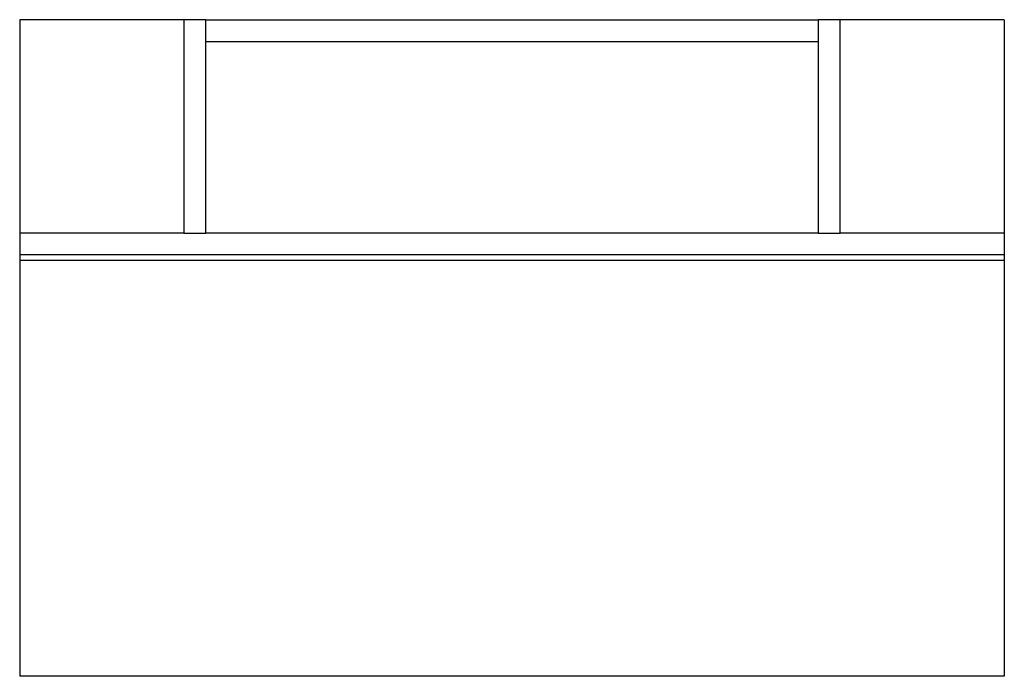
# Model space of a CAD drawing. Header units: millimetres. Extents: x -0.45 to 0.45, y 0 to 0.6.
import ezdxf

# ---------------------------------------------------------------- set-up
doc = ezdxf.new("R2010")
doc.units = ezdxf.units.MM
doc.layers.add('BLOCKS', color=3, linetype='Continuous')

msp = doc.modelspace()

# ---------------------------------------------------------------- linework, layer by layer
at = {"layer": 'BLOCKS', "linetype": 'Continuous'}
for p, q in [((-0.45, 0.6), (-0.45, 0.405)), ((-0.3, 0.6), (-0.45, 0.6)), ((-0.28, 0.6), (-0.3, 0.6)), ((-0.3, 0.6), (-0.3, 0.405)), ((-0.28, 0.6), (0.28, 0.6)), ((-0.28, 0.405), (-0.28, 0.6)), ((0.3, 0.6), (0.28, 0.6)), ((0.28, 0.6), (0.28, 0.405)), ((0.3, 0.405), (0.3, 0.6)), ((0.45, 0.6), (0.3, 0.6)), ((0.45, 0.6), (0.45, 0.405)), ((-0.28, 0.58), (0.28, 0.58)), ((-0.45, 0.405), (-0.45, 0.385)), ((-0.3, 0.405), (-0.45, 0.405)), ((-0.3, 0.405), (-0.28, 0.405)), ((0.28, 0.405), (-0.28, 0.405)), ((0.28, 0.405), (0.3, 0.405)), ((0.45, 0.405), (0.3, 0.405)), ((0.45, 0.405), (0.45, 0.385)), ((-0.45, 0.385), (-0.45, 0.38)), ((0.45, 0.385), (-0.45, 0.385)), ((0.45, 0.38), (-0.45, 0.38)), ((-0.45, 0.38), (-0.45, 0)), ((0.45, 0.385), (0.45, 0.38)), ((0.45, 0.38), (0.45, 0)), ((0.45, 0), (-0.45, 0))]:
    msp.add_line(p, q, dxfattribs=at)

doc.saveas('drawing.dxf')
